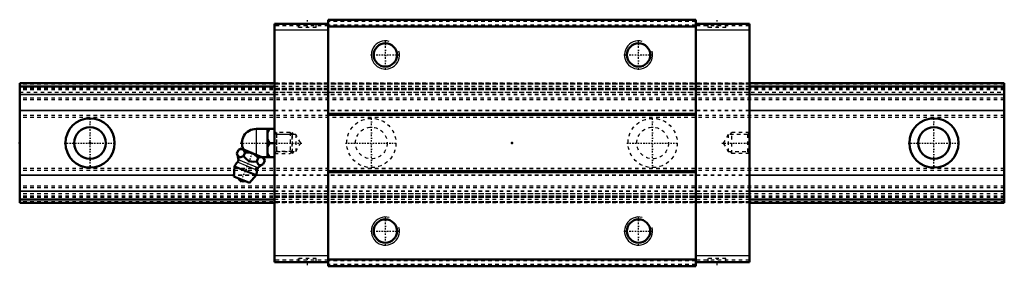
# Model space of a CAD drawing. Header units: millimetres. Extents: x -20 to 260, y -35 to 35.
import ezdxf

# ---------------------------------------------------------------- set-up
doc = ezdxf.new("R2010")
doc.units = ezdxf.units.MM
doc.linetypes.add('Center', pattern=[1.5, 0.45, -0.5, 0.05, -0.5])
doc.linetypes.add('Dashed', pattern=[2, 1, -1])
for name, color, linetype, lineweight in [('2d ConnectionPoints', 7, 'Continuous', 50), ('AM_0', 7, 'Continuous', 50), ('AM_4', 3, 'Continuous', 25), ('AM_5', 3, 'Continuous', 25), ('AM_7', 7, 'Center', 25), ('AM_9', 6, 'Dashed', 25)]:
    doc.layers.add(name, color=color, linetype=linetype, lineweight=lineweight)

# ---------------------------------------------------------------- blocks, each defined once
blk = doc.blocks.new('1_B_M6F_grease_nipple_joint1_SVR_0_in_SVR35LRH1SS280LG200BM6F7250001_4')
at = {"layer": 'AM_0'}
for p, q in [((47.2, 4), (52.5, 4)), ((50.5, 4), (50.5, -4)), ((51, 0), (52.5, 0)), ((41.78, -3), (42.21, -1.93)), ((42.99, -1.6), (42.21, -1.93)), ((49.38, -4.18), (42.99, -1.6)), ((43.65, -3.76), (44.08, -2.69)), ((47.4, -5.27), (47.83, -4.2)), ((48.92, -4), (52.5, -4)), ((49.27, -6.03), (49.71, -4.96)), ((49.71, -4.96), (49.38, -4.18)), ((41.1, -6.67), (40.9, -9.49)), ((47.22, -9.14), (41.1, -6.67)), ((45.39, -11.31), (40.9, -9.49)), ((45.39, -11.31), (47.22, -9.14))]:
    blk.add_line(p, q, dxfattribs=at)
for points in [[(51, 4), (50.71, 3.44), (50.5, 2.85)], [(50.5, 1.15), (50.56, 0.96), (50.75, 0.47), (51, 0)], [(51, 0), (50.71, -0.56), (50.5, -1.15)], [(44.08, -2.69), (43.82, -2.21), (43.66, -2.01), (43.46, -1.86), (43.16, -1.76), (42.81, -1.75), (42.51, -1.82), (42.21, -1.93)], [(47.83, -4.2), (47.43, -3.79), (46.99, -3.42), (46.47, -3.09), (45.89, -2.85), (45.29, -2.71), (44.67, -2.67), (44.08, -2.69)], [(41.78, -3), (41.96, -3.4), (42.18, -3.74), (42.37, -3.91), (42.59, -4), (42.84, -4.01), (43.1, -3.96), (43.65, -3.76)], [(43.65, -3.76), (44.08, -4.23), (44.5, -4.62), (44.97, -4.95), (45.39, -5.14), (45.86, -5.26), (46.62, -5.32), (47.4, -5.27)], [(47.4, -5.27), (47.58, -5.67), (47.8, -6.01), (47.98, -6.18), (48.21, -6.27), (48.45, -6.29), (48.72, -6.24), (49.27, -6.03)], [(49.71, -4.96), (49.45, -4.48), (49.28, -4.28), (49.09, -4.14), (48.78, -4.03), (48.43, -4.03), (48.13, -4.09), (47.83, -4.2)], [(50.5, -2.85), (50.56, -3.04), (50.75, -3.53), (51, -4)]]:
    blk.add_lwpolyline(points, dxfattribs=at)
for centre, radius, start, end in [((47.2, 0), 4, 90, 207.9876), ((44.16, -7.9), 3.3, 131.9787, 158), ((36.23, -5.29), 6, 4.8448, 22.4683), ((41.42, -4.86), 0.8, 311.9787, 4.8448), ((44.16, -7.9), 3.3, 338, 4.0213), ((48.25, -7.62), 0.8, 131.1552, 184.0213), ((51.67, -11.53), 6, 113.5458, 131.1552), ((43.69, -9.07), 1.82, 210.1342, 285.8658)]:
    blk.add_arc(centre, radius, start, end, dxfattribs=at)
at = {"layer": 'AM_4'}
for p, q in [((47.2, 4), (47.2, -3.3)), ((47.45, -7.67), (41.95, -5.45)), ((47.72, -7.01), (42.21, -4.79))]:
    blk.add_line(p, q, dxfattribs=at)
at = {"layer": 'AM_5', "linetype": 'Dashed'}
for p, q in [((52.5, 3), (53.04, 2.39)), ((53.04, 3), (53.04, -3)), ((57.5, 2.39), (53.04, 2.39)), ((52.5, -3), (53.04, -2.39)), ((57.5, -2.39), (53.04, -2.39))]:
    blk.add_line(p, q, dxfattribs=at)
at = {"layer": 'AM_7'}
blk.add_line((42.84, -11.15), (46.34, -2.5), dxfattribs=at)
at = {"layer": 'AM_9'}
for p, q in [((56.89, 3), (52.5, 3)), ((56.89, 3), (56.89, -3)), ((57.5, 2.39), (56.89, 3)), ((57.5, 2.39), (57.5, -2.39)), ((56.89, -3), (57.5, -2.39)), ((52.5, -3), (56.89, -3))]:
    blk.add_line(p, q, dxfattribs=at)
blk = doc.blocks.new('2_SVR_35LRH1SSB_M6F1_Slide_0_in_SVR35LRH1SS280LG200BM6F7250001_4')
at = {"layer": 'AM_0'}
for p, q in [((52.5, 33.8), (52.5, -33.8)), ((67.75, 33.8), (52.5, 33.8)), ((67.75, 35), (67.75, -35)), ((172.25, 35), (67.75, 35)), ((172.25, 35), (172.25, -35)), ((187.5, 33.8), (172.25, 33.8)), ((187.5, 33.8), (187.5, -33.8)), ((172.25, 33.1), (67.75, 33.1)), ((172.25, 8.3), (67.75, 8.3)), ((172.25, 8), (67.75, 8)), ((172.25, -8), (67.75, -8)), ((172.25, -8.3), (67.75, -8.3)), ((172.25, -33.1), (67.75, -33.1)), ((67.75, -33.8), (52.5, -33.8)), ((172.25, -35), (67.75, -35)), ((187.5, -33.8), (172.25, -33.8))]:
    blk.add_line(p, q, dxfattribs=at)
for centre in [(84, 25), (156, 25), (84, -25), (156, -25)]:
    blk.add_circle(centre, 3.32, dxfattribs=at)
at = {"layer": 'AM_4'}
for p, q in [((67.75, 32), (52.5, 32)), ((187.5, 32), (172.25, 32)), ((67.75, -32), (52.5, -32)), ((187.5, -32), (172.25, -32))]:
    blk.add_line(p, q, dxfattribs=at)
at = {"layer": 'AM_5', "linetype": 'Dashed'}
for p, q in [((57.5, -3), (57.5, 3)), ((58, 2.46), (57.5, 3)), ((182, 2.46), (182.5, 3)), ((182.5, -3), (182.5, 3)), ((187.5, 3), (182.5, 3)), ((58, -2.46), (57.5, -3)), ((182, -2.46), (182.5, -3)), ((187.5, -3), (182.5, -3))]:
    blk.add_line(p, q, dxfattribs=at)
at = {"layer": 'AM_5'}
for centre in [(84, 25), (156, 25), (84, -25), (156, -25)]:
    blk.add_arc(centre, 4, 75, 15, dxfattribs=at)
at = {"layer": 'AM_7'}
for p, q in [((61.75, 34.9), (61.75, 32.7)), ((178.25, 34.9), (178.25, 32.7)), ((84, 20.8), (84, 29.2)), ((156, 20.8), (156, 29.2)), ((79.8, 25), (88.2, 25)), ((151.8, 25), (160.2, 25)), ((42.73, 0), (60.29, 0)), ((179.71, 0), (187.87, 0)), ((84, -29.2), (84, -20.8)), ((156, -29.2), (156, -20.8)), ((79.8, -25), (88.2, -25)), ((151.8, -25), (160.2, -25)), ((61.75, -32.7), (61.75, -34.9)), ((178.25, -32.7), (178.25, -34.9))]:
    blk.add_line(p, q, dxfattribs=at)
at = {"layer": 'AM_9'}
for p, q in [((59.15, 33.8), (59.15, 32.8)), ((64.35, 32.8), (64.35, 33.8)), ((172.25, 34.5), (67.75, 34.5)), ((175.65, 33.8), (175.65, 32.8)), ((180.85, 32.8), (180.85, 33.8)), ((67.75, 33.3), (52.5, 33.3)), ((64.35, 32.8), (59.15, 32.8)), ((172.25, 33.5), (67.75, 33.5)), ((187.5, 33.3), (172.25, 33.3)), ((180.85, 32.8), (175.65, 32.8)), ((187.5, 17), (52.5, 17)), ((187.5, 16.91), (52.5, 16.91)), ((187.5, 16.67), (52.5, 16.67)), ((187.5, 16), (52.5, 16)), ((187.5, 15.43), (52.5, 15.43)), ((187.5, 15.1), (52.5, 15.1)), ((187.5, 15.08), (52.5, 15.08)), ((52.5, 14.4), (187.5, 14.4)), ((187.5, 13.77), (52.5, 13.77)), ((187.5, 13.71), (52.5, 13.71)), ((187.5, 9.22), (52.5, 9.22)), ((187.5, 9.12), (52.5, 9.12)), ((53.04, 2.46), (52.5, 3)), ((187.5, 3), (186.96, 2.46)), ((58.5, 2.46), (53.04, 2.46)), ((53.04, 2.46), (53.04, -2.46)), ((59.92, 0), (58.5, 2.46)), ((58.5, 2.46), (58.5, -2.46)), ((58.5, -2.46), (59.92, 0)), ((181.5, 2.46), (180.08, 0)), ((180.08, 0), (181.5, -2.46)), ((186.96, 2.46), (181.5, 2.46)), ((181.5, 2.46), (181.5, -2.46)), ((186.96, 2.46), (186.96, -2.46)), ((52.5, -3), (53.04, -2.46)), ((53.04, -2.46), (58.5, -2.46)), ((181.5, -2.46), (186.96, -2.46)), ((186.96, -2.46), (187.5, -3)), ((187.5, -9.12), (52.5, -9.12)), ((187.5, -9.22), (52.5, -9.22)), ((187.5, -13.71), (52.5, -13.71)), ((187.5, -13.77), (52.5, -13.77)), ((187.5, -14.4), (52.5, -14.4)), ((187.5, -15.08), (52.5, -15.08)), ((187.5, -15.1), (52.5, -15.1)), ((187.5, -15.43), (52.5, -15.43)), ((187.5, -16), (52.5, -16)), ((187.5, -16.67), (52.5, -16.67)), ((187.5, -16.91), (52.5, -16.91)), ((187.5, -17), (52.5, -17)), ((67.75, -33.3), (52.5, -33.3)), ((64.35, -32.8), (59.15, -32.8)), ((59.15, -32.8), (59.15, -33.8)), ((64.35, -33.8), (64.35, -32.8)), ((172.25, -33.5), (67.75, -33.5)), ((187.5, -33.3), (172.25, -33.3)), ((180.85, -32.8), (175.65, -32.8)), ((175.65, -32.8), (175.65, -33.8)), ((180.85, -33.8), (180.85, -32.8)), ((172.25, -34.5), (67.75, -34.5))]:
    blk.add_line(p, q, dxfattribs=at)
blk = doc.blocks.new('3_SVR_35LRH28020_R_Track_0_in_SVR35LRH1SS280LG200BM6F7250001_4')
at = {"layer": 'AM_0'}
for p, q in [((52.5, 17), (-20, 17)), ((-20, 17), (-20, -17)), ((260, 17), (187.5, 17)), ((260, 17), (260, -17)), ((52.5, 16), (-20, 16)), ((260, 16), (187.5, 16)), ((52.5, -16), (-20, -16)), ((260, -16), (187.5, -16)), ((52.5, -17), (-20, -17)), ((260, -17), (187.5, -17))]:
    blk.add_line(p, q, dxfattribs=at)
for centre, radius in [((0, 0), 7), ((240, 0), 7), ((0, 0), 4.5), ((240, 0), 4.5)]:
    blk.add_circle(centre, radius, dxfattribs=at)
at = {"layer": 'AM_4'}
for p, q in [((52.5, 13.77), (-20, 13.77)), ((52.5, 13.71), (-20, 13.71)), ((260, 13.77), (187.5, 13.77)), ((260, 13.71), (187.5, 13.71)), ((52.5, 9.22), (-20, 9.22)), ((52.5, 9.12), (-20, 9.12)), ((260, 9.22), (187.5, 9.22)), ((260, 9.12), (187.5, 9.12)), ((40.93, -9.12), (-20, -9.12)), ((40.92, -9.22), (-20, -9.22)), ((52.5, -9.22), (47.15, -9.22)), ((52.5, -9.12), (47.23, -9.12)), ((260, -9.12), (187.5, -9.12)), ((260, -9.22), (187.5, -9.22)), ((52.5, -13.71), (-20, -13.71)), ((52.5, -13.77), (-20, -13.77)), ((260, -13.71), (187.5, -13.71)), ((260, -13.77), (187.5, -13.77))]:
    blk.add_line(p, q, dxfattribs=at)
at = {"layer": 'AM_7'}
for p, q in [((0, -7.35), (0, 7.35)), ((80, -7.35), (80, 7.35)), ((160, -7.35), (160, 7.35)), ((240, -7.35), (240, 7.35)), ((-7.35, 0), (7.35, 0)), ((72.65, 0), (87.35, 0)), ((152.65, 0), (167.35, 0)), ((232.65, 0), (247.35, 0))]:
    blk.add_line(p, q, dxfattribs=at)
at = {"layer": 'AM_9'}
for p, q in [((260, 16.91), (-20, 16.91)), ((187.5, 17), (52.5, 17)), ((260, 16.67), (-20, 16.67)), ((260, 15.5), (-20, 15.5)), ((260, 15.43), (-20, 15.43)), ((260, 15.1), (-20, 15.1)), ((260, 15.08), (-20, 15.08)), ((-20, 14.4), (260, 14.4)), ((187.5, 16), (52.5, 16)), ((260, 12.7), (-20, 12.7)), ((260, 12.21), (-20, 12.21)), ((187.5, 13.77), (52.5, 13.77)), ((187.5, 13.71), (52.5, 13.71)), ((187.5, 9.22), (52.5, 9.22)), ((187.5, 9.12), (52.5, 9.12)), ((260, 7.82), (-20, 7.82)), ((260, 7.2), (-20, 7.2)), ((260, -7.2), (-20, -7.2)), ((260, -7.82), (-20, -7.82)), ((47.15, -9.22), (40.92, -9.22)), ((47.23, -9.12), (40.93, -9.12)), ((187.5, -9.12), (52.5, -9.12)), ((187.5, -9.22), (52.5, -9.22)), ((260, -12.21), (-20, -12.21)), ((260, -12.7), (-20, -12.7)), ((187.5, -13.71), (52.5, -13.71)), ((187.5, -13.77), (52.5, -13.77)), ((260, -14.4), (-20, -14.4)), ((260, -15.08), (-20, -15.08)), ((260, -15.1), (-20, -15.1)), ((260, -15.43), (-20, -15.43)), ((260, -15.5), (-20, -15.5)), ((260, -16.67), (-20, -16.67)), ((187.5, -16), (52.5, -16)), ((260, -16.91), (-20, -16.91)), ((187.5, -17), (52.5, -17))]:
    blk.add_line(p, q, dxfattribs=at)
for centre, radius in [((80, 0), 7), ((160, 0), 7), ((80, 0), 4.5), ((160, 0), 4.5)]:
    blk.add_circle(centre, radius, dxfattribs=at)

msp = doc.modelspace()

# ---------------------------------------------------------------- linework, layer by layer
at = {"layer": '2d ConnectionPoints'}
for p in [(-20, 0), (0, 0), (0, 0), (52.5, 0), (120, 0), (187.5, 0)]:
    msp.add_point(p, dxfattribs=at)

# ---------------------------------------------------------------- block references
for name in ['2_SVR_35LRH1SSB_M6F1_Slide_0_in_SVR35LRH1SS280LG200BM6F7250001_4', '3_SVR_35LRH28020_R_Track_0_in_SVR35LRH1SS280LG200BM6F7250001_4', '1_B_M6F_grease_nipple_joint1_SVR_0_in_SVR35LRH1SS280LG200BM6F7250001_4']:
    msp.add_blockref(name, (0, 0))

doc.saveas('drawing.dxf')
